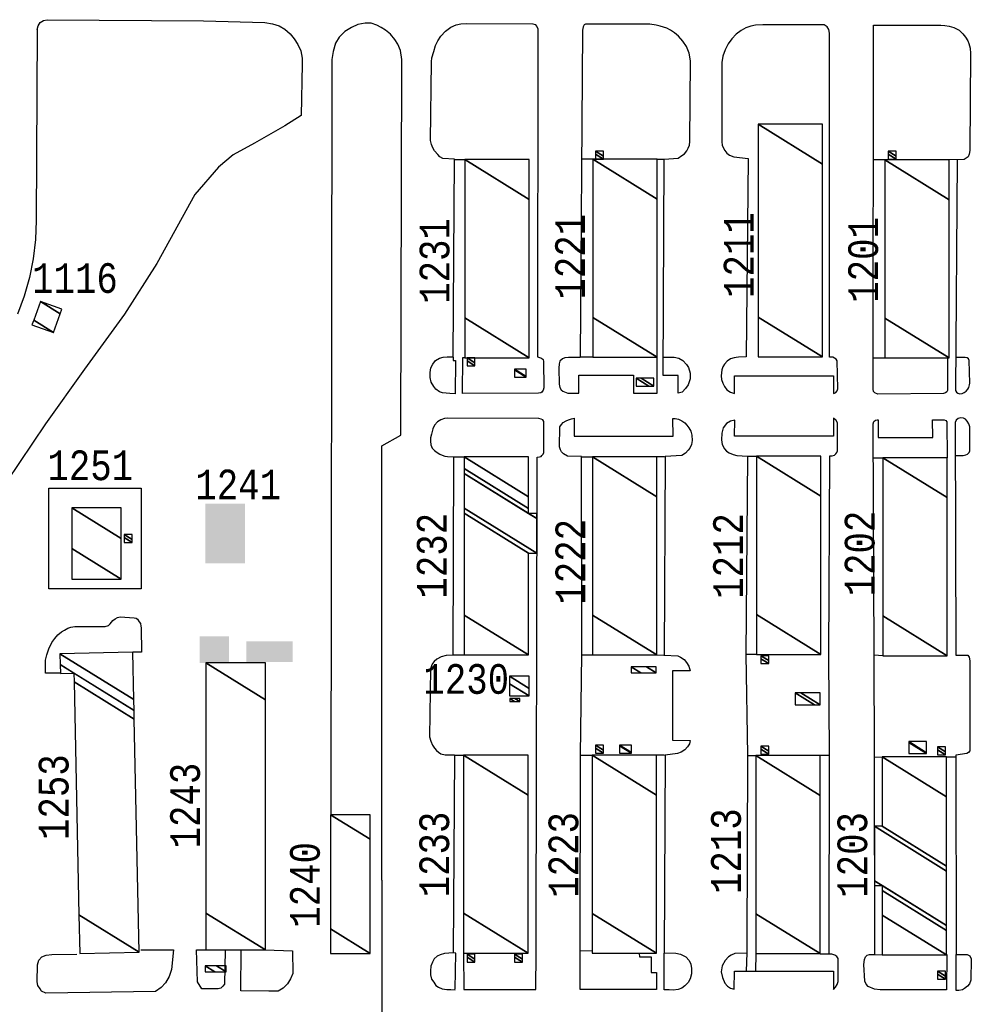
# Model space of a CAD drawing. Extents: x -0.5 to 41.9, y -0.5 to 29.8.
# Tile 11 of 128: x 4.639 to 5.178, y 8.083 to 8.642. Entities that reach past the tile are written whole.
import ezdxf
from ezdxf.enums import TextEntityAlignment as Align

# ---------------------------------------------------------------- set-up
doc = ezdxf.new("R2010")
doc.units = 0
doc.header["$MEASUREMENT"] = 0
for name, color, linetype in [('11', 2, 'CONTINUOUS'), ('21', 5, 'CONTINUOUS'), ('23', 1, 'CONTINUOUS')]:
    doc.layers.add(name, color=color, linetype=linetype)
doc.styles.add('MONOTXT', font='MONOTXT', dxfattribs={"height": 0.2})

msp = doc.modelspace()

# ---------------------------------------------------------------- linework, layer by layer
at = {"layer": '11'}
for p, q in [((4.65424, 8.64165), (4.74292, 8.64106)), ((4.89105, 8.5622), (4.88528, 8.56212)), ((4.96358, 8.56252), (4.95732, 8.56252)), ((5.00012, 8.56252), (5.00403, 8.5626)), ((5.12928, 8.56215), (5.12272, 8.56215)), ((4.88985, 8.45019), (4.89105, 8.45019)), ((4.96358, 8.45024), (4.95662, 8.45024)), ((5.12928, 8.44982), (5.12272, 8.44982)), ((4.88472, 8.39371), (4.89065, 8.39379)), ((4.95724, 8.39378), (4.96342, 8.39378)), ((5.00434, 8.39378), (4.99988, 8.39378)), ((5.0565, 8.39399), (5.05139, 8.39399)), ((5.12265, 8.39321), (5.12804, 8.39321)), ((4.88432, 8.28153), (4.89065, 8.28153)), ((4.95724, 8.28149), (4.96342, 8.28149)), ((4.99988, 8.28149), (5.00387, 8.28141)), ((5.0565, 8.28178), (5.05048, 8.28178)), ((5.12812, 8.28096), (5.12323, 8.28125)), ((4.8852, 8.22473), (4.89041, 8.22465)), ((4.95654, 8.22457), (4.96327, 8.22457)), ((5.00426, 8.22457), (4.9998, 8.22457)), ((5.05132, 8.22442), (5.05604, 8.22442)), ((5.09783, 8.22442), (5.09249, 8.22442)), ((5.12337, 8.22355), (5.12775, 8.22362)), ((5.16429, 8.2237), (5.16954, 8.2237)), ((4.96326, 8.11374), (4.95623, 8.11352)), ((5.05072, 8.10217), (5.05107, 8.11254)), ((5.05601, 8.11209), (5.05591, 8.10229)), ((5.09247, 8.11201), (5.09748, 8.11193)), ((5.12368, 8.11171), (5.12772, 8.11148))]:
    msp.add_line(p, q, dxfattribs=at)
for points in [[(4.74292, 8.64106), (4.77762, 8.64), (4.78192, 8.63931), (4.78581, 8.63814), (4.78898, 8.63632), (4.79209, 8.6336), (4.79432, 8.63079), (4.79644, 8.62751), (4.79798, 8.62396), (4.79885, 8.61976), (4.79882, 8.61641), (4.79832, 8.58731), (4.789, 8.5815), (4.77171, 8.57167), (4.75973, 8.56497), (4.75135, 8.55801), (4.73799, 8.54263), (4.71631, 8.50344), (4.69807, 8.47471), (4.67545, 8.44343), (4.65327, 8.4126), (4.6312, 8.3797)], [(4.64859, 8.63607), (4.64903, 8.63822), (4.65026, 8.64004), (4.65209, 8.64124), (4.65424, 8.64165)], [(4.84402, 8.15369), (4.84391, 8.40008), (4.85473, 8.40609), (4.85524, 8.61899), (4.85452, 8.62426), (4.85305, 8.62783), (4.85143, 8.63051), (4.84881, 8.6334), (4.84614, 8.63572), (4.84368, 8.63715), (4.8411, 8.63857), (4.83795, 8.63966), (4.83453, 8.63968), (4.83045, 8.63889), (4.82679, 8.63725), (4.82301, 8.6349), (4.81977, 8.63184), (4.81776, 8.62842), (4.81638, 8.62369), (4.81566, 8.61906), (4.81555, 8.6129), (4.81512, 8.19067)], [(4.88448, 8.45035), (4.8844, 8.44851), (4.88577, 8.44848), (4.8856, 8.42957), (4.88255, 8.42965), (4.88054, 8.42981), (4.8783, 8.43013), (4.87677, 8.43061), (4.87469, 8.43214), (4.87345, 8.43372), (4.87204, 8.43614), (4.87145, 8.43869), (4.87148, 8.44153), (4.8718, 8.44417), (4.87287, 8.44631), (4.87445, 8.44835), (4.87663, 8.44969), (4.87881, 8.45029), (4.88098, 8.45045), (4.88448, 8.45041), (4.88528, 8.5625), (4.87858, 8.56298), (4.87693, 8.56397), (4.87571, 8.56524), (4.87387, 8.56731), (4.87293, 8.56895), (4.87223, 8.57081), (4.8716, 8.57313), (4.87207, 8.61773), (4.87242, 8.61996), (4.87342, 8.62369), (4.87447, 8.62693), (4.87575, 8.62966), (4.87736, 8.63236), (4.88002, 8.63517), (4.88317, 8.63736), (4.88622, 8.6387), (4.88877, 8.63931), (4.89191, 8.63948), (4.92966, 8.63935), (4.93092, 8.63884), (4.93189, 8.63779), (4.93251, 8.63647), (4.9322, 8.45047), (4.93349, 8.45019), (4.93462, 8.44979), (4.9355, 8.44891), (4.93573, 8.4479), (4.93592, 8.43298), (4.93555, 8.43153), (4.93481, 8.43053), (4.93412, 8.43014), (4.93277, 8.42994), (4.88977, 8.42963), (4.88984, 8.4501)], [(5.00366, 8.4504), (5.00973, 8.45031), (5.01236, 8.44969), (5.01469, 8.44847), (5.01685, 8.4461), (5.01784, 8.44438), (5.01886, 8.44125), (5.0188, 8.43794), (5.01773, 8.43471), (5.01615, 8.43259), (5.01425, 8.43054), (5.01208, 8.42991), (5.01208, 8.43984), (5.00356, 8.43985), (5.00402, 8.56256), (5.01201, 8.56323), (5.01416, 8.5646), (5.01566, 8.56567), (5.01697, 8.56732), (5.01778, 8.56876), (5.01853, 8.57047), (5.01867, 8.57254), (5.01903, 8.61829), (5.01821, 8.62273), (5.01669, 8.62641), (5.01472, 8.62944), (5.01228, 8.63223), (5.00991, 8.63419), (5.00768, 8.63577), (5.00558, 8.63682), (5.00373, 8.63751), (5.0019, 8.63796), (4.99948, 8.63857), (4.99599, 8.63909), (4.95953, 8.63919), (4.95867, 8.63866), (4.95823, 8.63759), (4.95787, 8.63575), (4.9565, 8.4502), (4.94981, 8.45016), (4.94777, 8.44992), (4.94652, 8.44938), (4.945, 8.44804), (4.94449, 8.44655), (4.94429, 8.44403), (4.94446, 8.43491), (4.94494, 8.43309), (4.9457, 8.43174), (4.94659, 8.43109), (4.94755, 8.43057), (4.94843, 8.43025), (4.94954, 8.42989), (4.95577, 8.42997), (4.95577, 8.44007), (4.98665, 8.44007), (4.98672, 8.42991), (5.00019, 8.42995), (5.00004, 8.45016)], [(5.1002, 8.42964), (5.1006, 8.42983), (5.10144, 8.43033), (5.10218, 8.4313), (5.10253, 8.4323), (5.10221, 8.4482), (5.10155, 8.44914), (5.10077, 8.44973), (5.09975, 8.45025), (5.09794, 8.45033), (5.09784, 8.63409), (5.09749, 8.63611), (5.09645, 8.63767), (5.09477, 8.6387), (5.05999, 8.63883), (5.05598, 8.63857), (5.05328, 8.63805), (5.05039, 8.63709), (5.04778, 8.63557), (5.045, 8.6335), (5.04245, 8.63083), (5.04048, 8.62803), (5.03873, 8.62462), (5.0374, 8.62092), (5.03685, 8.61738), (5.03687, 8.57237), (5.03706, 8.5706), (5.03754, 8.56914), (5.03843, 8.56746), (5.03957, 8.56593), (5.04122, 8.56478), (5.04365, 8.56395), (5.05178, 8.56295), (5.05068, 8.45048), (5.04633, 8.45036), (5.04498, 8.4502), (5.04379, 8.44994), (5.0418, 8.44929), (5.0399, 8.448), (5.03828, 8.44627), (5.03735, 8.4448), (5.03675, 8.44312), (5.03641, 8.43974), (5.03668, 8.43762), (5.03729, 8.43552), (5.03835, 8.4336), (5.03959, 8.43183), (5.04163, 8.43044), (5.04406, 8.42964), (5.04406, 8.43975), (5.1002, 8.43975), (5.1002, 8.42964)], [(5.1648, 8.44982), (5.1648, 8.43147), (5.16446, 8.4307), (5.16365, 8.43009), (5.16256, 8.42977), (5.12523, 8.42936), (5.12358, 8.43007), (5.12289, 8.43092), (5.12266, 8.43213), (5.12283, 8.63857), (5.13084, 8.63857), (5.16106, 8.63848), (5.16329, 8.6384), (5.16575, 8.63792), (5.16834, 8.63715), (5.17134, 8.63569), (5.17353, 8.63367), (5.17492, 8.6318), (5.17621, 8.62973), (5.17691, 8.62808), (5.17758, 8.6256), (5.17787, 8.62255), (5.17748, 8.56751), (5.17714, 8.56545), (5.17641, 8.56399), (5.17531, 8.56306), (5.17414, 8.56229), (5.16581, 8.56214)], [(4.64859, 8.63607), (4.64795, 8.52789), (4.64752, 8.51697), (4.64624, 8.50611), (4.6441, 8.49539), (4.64113, 8.48486), (4.63735, 8.47461)], [(5.17023, 8.56218), (5.16934, 8.4315), (5.16986, 8.43047), (5.17061, 8.42982), (5.17169, 8.42955), (5.17304, 8.42966), (5.17418, 8.4303), (5.17526, 8.43108), (5.17628, 8.4321), (5.17695, 8.43317), (5.17726, 8.43458), (5.17739, 8.43564), (5.177, 8.44841), (5.17661, 8.44936), (5.17599, 8.44987), (5.17483, 8.45012), (5.16945, 8.45012)], [(4.8903, 8.11225), (4.89048, 8.09176), (4.93139, 8.09172), (4.93151, 8.11267), (4.93168, 8.22484), (4.93196, 8.28122), (4.93213, 8.39356), (4.93334, 8.39374), (4.93434, 8.39406), (4.93478, 8.39454), (4.93554, 8.39538), (4.93594, 8.39629), (4.93578, 8.41391), (4.93523, 8.4147), (4.93441, 8.41518), (4.93296, 8.41544), (4.88099, 8.41563), (4.87947, 8.41544), (4.87748, 8.41477), (4.87549, 8.4136), (4.87381, 8.41176), (4.87284, 8.40967), (4.87212, 8.40661), (4.87164, 8.40464), (4.87153, 8.40268), (4.87175, 8.40062), (4.87251, 8.39877), (4.87382, 8.39745), (4.87534, 8.39624), (4.8768, 8.39522), (4.87824, 8.39468), (4.8797, 8.39425), (4.88126, 8.39396), (4.88469, 8.39371), (4.88433, 8.28136), (4.88046, 8.28116), (4.87758, 8.28041), (4.87515, 8.27909), (4.87375, 8.27781), (4.87269, 8.27665), (4.87213, 8.2753), (4.87164, 8.27358), (4.87109, 8.23503), (4.87175, 8.23264), (4.87268, 8.23034), (4.87384, 8.22868), (4.87504, 8.22734), (4.87615, 8.22628), (4.87751, 8.22536), (4.87982, 8.22489), (4.88518, 8.22483), (4.8844, 8.1126), (4.87951, 8.11222), (4.8771, 8.11148), (4.87536, 8.11065), (4.87375, 8.10912), (4.87269, 8.10729), (4.87172, 8.10492), (4.8715, 8.10237), (4.87162, 8.1001), (4.87222, 8.09763), (4.87338, 8.09593), (4.87458, 8.09405), (4.87605, 8.09304), (4.87825, 8.09213), (4.88079, 8.09182), (4.88319, 8.09175), (4.88549, 8.09167)], [(4.98997, 8.11225), (4.99009, 8.11031), (4.99674, 8.11032), (4.99673, 8.10144), (4.9998, 8.10139), (4.99967, 8.09177), (4.95651, 8.09184), (4.95643, 8.1136), (4.95672, 8.22476), (4.95742, 8.28167), (4.95724, 8.39393), (4.94919, 8.39421), (4.94705, 8.39547), (4.9459, 8.39667), (4.94522, 8.39779), (4.94479, 8.39943), (4.945, 8.41081), (4.94579, 8.4122), (4.94682, 8.41322), (4.94843, 8.41428), (4.9498, 8.41481), (4.95155, 8.4153), (4.95301, 8.41565), (4.95301, 8.40554), (5.00915, 8.40554), (5.00909, 8.41556), (5.0103, 8.41559), (5.01226, 8.41513), (5.01414, 8.41427), (5.01584, 8.413), (5.01691, 8.4118), (5.01805, 8.41027), (5.01915, 8.40831), (5.01985, 8.40602), (5.01994, 8.40304), (5.01965, 8.40073), (5.01866, 8.39869), (5.01772, 8.39758), (5.01619, 8.39591), (5.01402, 8.39464), (5.00461, 8.394), (5.00413, 8.28143), (5.01188, 8.28089), (5.01342, 8.28024), (5.01539, 8.27885), (5.01685, 8.27721), (5.01804, 8.27508), (5.01892, 8.27247), (5.00882, 8.27247), (5.00882, 8.23317), (5.01885, 8.23304), (5.0184, 8.23102), (5.01741, 8.22941), (5.01586, 8.22772), (5.01375, 8.22631), (5.01163, 8.22551), (5.0046, 8.22472), (5.00417, 8.11254), (5.01066, 8.11235), (5.01329, 8.11189), (5.01637, 8.11036), (5.01824, 8.10829), (5.01921, 8.10606), (5.01966, 8.10363), (5.01967, 8.10072), (5.01882, 8.09781), (5.01777, 8.09567), (5.0159, 8.09378), (5.01403, 8.09252), (5.01204, 8.09179), (5.00916, 8.09141), (5.00687, 8.0915), (5.00401, 8.09154), (5.00416, 8.11241)], [(5.04383, 8.09196), (5.04391, 8.10212), (5.10005, 8.10212), (5.10011, 8.09184), (5.1012, 8.09305), (5.1022, 8.09468), (5.10277, 8.09622), (5.10285, 8.1093), (5.10204, 8.11051), (5.10085, 8.11133), (5.09921, 8.11181), (5.09767, 8.11185), (5.09782, 8.2251), (5.09751, 8.28141), (5.09795, 8.39434), (5.09943, 8.39445), (5.10063, 8.39479), (5.10153, 8.39543), (5.10201, 8.39616), (5.10233, 8.39727), (5.10238, 8.41311), (5.10172, 8.41444), (5.1002, 8.41565), (5.1002, 8.40554), (5.04406, 8.40554), (5.04414, 8.41467), (5.04162, 8.41411), (5.0394, 8.41266), (5.03764, 8.41024), (5.03675, 8.40722), (5.03667, 8.40344), (5.03703, 8.40073), (5.03822, 8.3983), (5.03947, 8.39693), (5.041, 8.39608), (5.04323, 8.39514), (5.04533, 8.39455), (5.05136, 8.3941), (5.05048, 8.28178), (5.0513, 8.22468), (5.051, 8.11676), (5.051, 8.11246), (5.04413, 8.11217), (5.04201, 8.11126), (5.04058, 8.11027), (5.03864, 8.10817), (5.037, 8.10513), (5.0364, 8.10179), (5.03719, 8.09867), (5.03845, 8.09545), (5.03992, 8.09363), (5.04164, 8.09257), (5.04383, 8.09196)], [(5.16433, 8.11156), (5.16426, 8.09167), (5.12649, 8.09153), (5.12329, 8.09197), (5.11972, 8.09344), (5.11858, 8.09484), (5.11792, 8.09646), (5.11724, 8.10602), (5.11761, 8.1087), (5.1183, 8.11038), (5.11912, 8.11133), (5.12061, 8.11163), (5.12364, 8.1117), (5.12328, 8.22408), (5.12326, 8.28127), (5.12259, 8.41259), (5.12308, 8.41386), (5.12396, 8.41459), (5.1249, 8.41482), (5.1255, 8.41485), (5.1255, 8.40474), (5.15638, 8.40474), (5.15632, 8.41485), (5.1629, 8.41481), (5.16378, 8.41444), (5.16446, 8.41357), (5.16458, 8.39329)], [(5.16925, 8.39453), (5.17363, 8.39453), (5.17508, 8.39489), (5.17603, 8.3954), (5.177, 8.39623), (5.17746, 8.39711), (5.17752, 8.41073), (5.17684, 8.41256), (5.17592, 8.41403), (5.17502, 8.41524), (5.17393, 8.41574), (5.17221, 8.41584), (5.17088, 8.41553), (5.16969, 8.41466), (5.16914, 8.4132), (5.16947, 8.2814), (5.17563, 8.28139), (5.17632, 8.28132), (5.17712, 8.28017), (5.1775, 8.27817), (5.17737, 8.22704), (5.17666, 8.22615), (5.17564, 8.22555), (5.16953, 8.22472), (5.16967, 8.11166), (5.17593, 8.11156), (5.17743, 8.1108), (5.17827, 8.10913), (5.17803, 8.09705), (5.17729, 8.09495), (5.17608, 8.09363), (5.17449, 8.09238), (5.17324, 8.09159), (5.17122, 8.09129), (5.16962, 8.09124), (5.16964, 8.11163)], [(4.6552, 8.37612), (4.70742, 8.37612), (4.70742, 8.31886), (4.6552, 8.31886), (4.6552, 8.37612)], [(4.66166, 8.27109), (4.65318, 8.2712), (4.65326, 8.27854), (4.65393, 8.28153), (4.65522, 8.28491), (4.6569, 8.28845), (4.65852, 8.29074), (4.6602, 8.29282), (4.66234, 8.29466), (4.66405, 8.29557), (4.66597, 8.29665), (4.66765, 8.29723), (4.66981, 8.29752), (4.68705, 8.29767), (4.68902, 8.29812), (4.68999, 8.29903), (4.69147, 8.30104), (4.69276, 8.30203), (4.69414, 8.30278), (4.69568, 8.30305), (4.70355, 8.3026), (4.70464, 8.30232), (4.70551, 8.30167), (4.70636, 8.30021), (4.70714, 8.29928), (4.70738, 8.29785), (4.70751, 8.29681), (4.70776, 8.28312), (4.70283, 8.28301)], [(4.84402, 8.15369), (4.84375, 7.77693)], [(4.70728, 8.11433), (4.7259, 8.11433), (4.72462, 8.1031), (4.72336, 8.09907), (4.72136, 8.09549), (4.71881, 8.093), (4.71568, 8.09062), (4.65349, 8.08972), (4.65097, 8.09084), (4.65014, 8.09221), (4.6489, 8.09401), (4.64857, 8.09615), (4.64875, 8.10581), (4.64957, 8.10845), (4.65116, 8.11026), (4.65368, 8.11116), (4.65693, 8.11163), (4.671, 8.11182)], [(4.75509, 8.11404), (4.75471, 8.09475), (4.75388, 8.09358), (4.75272, 8.09259), (4.75125, 8.09221), (4.742, 8.0921), (4.73948, 8.09614), (4.73898, 8.11433), (4.74451, 8.11433)], [(4.77792, 8.11419), (4.79335, 8.11379), (4.7935, 8.10087), (4.79227, 8.09773), (4.79058, 8.09494), (4.7881, 8.09257), (4.78518, 8.09092), (4.77997, 8.09087), (4.76399, 8.09099), (4.76414, 8.11412)], [(4.88561, 8.09204), (4.88586, 8.11239), (4.88444, 8.11254)]]:
    msp.add_lwpolyline(points, dxfattribs=at)
at = {"layer": '21'}
for points in [[(4.74385, 8.33333), (4.76631, 8.33333), (4.74385, 8.36718), (4.76631, 8.36718)], [(4.7573, 8.29198), (4.74062, 8.29198), (4.7573, 8.27699), (4.74062, 8.27699)], [(4.79351, 8.28912), (4.76712, 8.28912), (4.79351, 8.27744), (4.76712, 8.27744)]]:
    msp.add_solid(points, dxfattribs=at)

# ---------------------------------------------------------------- texts
at = {"layer": '23', "style": 'MONOTXT', "width": 0.833333}
for s, p in [('1221', (4.95061, 8.50726)), ('1211', (5.04622, 8.50819)), ('1201', (5.11695, 8.50544)), ('1231', (4.87388, 8.50485)), ('1232', (4.87232, 8.33771)), ('1212', (5.0402, 8.33757)), ('1202', (5.11495, 8.33897)), ('1222', (4.95077, 8.33427)), ('1253', (4.65788, 8.20084)), ('1243', (4.7324, 8.19606)), ('1213', (5.03915, 8.17021)), ('1233', (4.87372, 8.16833)), ('1223', (4.94695, 8.16808)), ('1203', (5.11079, 8.16808)), ('1240', (4.80037, 8.15108))]:
    msp.add_text(s, height=0.016843, rotation=90, dxfattribs=at).set_placement(p, align=Align.MIDDLE)
for s, p in [('1116', (4.66997, 8.49518)), ('1251', (4.67865, 8.38901)), ('1241', (4.76252, 8.37824)), ('1230', (4.89186, 8.26785))]:
    msp.add_text(s, height=0.016843, dxfattribs=at).set_placement(p, align=Align.MIDDLE)

# ---------------------------------------------------------------- meshes
at = {"layer": '21'}
mesh = msp.add_polyface(dxfattribs=at)
corners = [(5.05738, 8.45042), (5.09387, 8.45042), (5.05738, 8.47305), (5.09387, 8.55973), (5.05738, 8.58236), (5.09387, 8.58236), (5.09387, 8.58236)]
mesh.append_faces([[corners[k] for k in face] for face in [(0, 0, 1, 2), (2, 1, 3, 4), (4, 3, 6, 5)]], dxfattribs={"vtx0": -1, "vtx2": -1})
mesh = msp.add_polyface(dxfattribs=at)
corners = [(4.96515, 8.56254), (4.96965, 8.56254), (4.96515, 8.56532), (4.96515, 8.56703), (4.96965, 8.56424), (4.96515, 8.56703), (4.96965, 8.56703)]
mesh.append_faces([[corners[k] for k in face] for face in [(0, 0, 1, 2), (2, 1, 4, 5), (3, 4, 6, 6)]], dxfattribs={"vtx0": -1, "vtx2": -1})
mesh = msp.add_polyface(dxfattribs=at)
corners = [(5.13115, 8.56254), (5.13564, 8.56254), (5.13115, 8.56533), (5.13115, 8.56703), (5.13564, 8.56425), (5.13115, 8.56703), (5.13564, 8.56703)]
mesh.append_faces([[corners[k] for k in face] for face in [(0, 0, 1, 2), (2, 1, 4, 5), (3, 4, 6, 6)]], dxfattribs={"vtx0": -1, "vtx2": -1})
mesh = msp.add_polyface(dxfattribs=at)
corners = [(4.89105, 8.45001), (4.92754, 8.45001), (4.89105, 8.47264), (4.92754, 8.53967), (4.89105, 8.5623), (4.92754, 8.5623), (4.92754, 8.5623)]
mesh.append_faces([[corners[k] for k in face] for face in [(0, 0, 1, 2), (2, 1, 3, 4), (4, 3, 6, 5)]], dxfattribs={"vtx0": -1, "vtx2": -1})
mesh = msp.add_polyface(dxfattribs=at)
corners = [(4.96362, 8.45022), (5.00011, 8.45022), (4.96362, 8.47285), (5.00011, 8.53988), (4.96362, 8.56251), (5.00011, 8.56251), (5.00011, 8.56251)]
mesh.append_faces([[corners[k] for k in face] for face in [(0, 0, 1, 2), (2, 1, 3, 4), (4, 3, 6, 5)]], dxfattribs={"vtx0": -1, "vtx2": -1})
mesh = msp.add_polyface(dxfattribs=at)
corners = [(5.12931, 8.44984), (5.1658, 8.44984), (5.12931, 8.47246), (5.1658, 8.5395), (5.12931, 8.56212), (5.1658, 8.56212), (5.1658, 8.56212)]
mesh.append_faces([[corners[k] for k in face] for face in [(0, 0, 1, 2), (2, 1, 3, 4), (4, 3, 6, 5)]], dxfattribs={"vtx0": -1, "vtx2": -1})
mesh = msp.add_polyface(dxfattribs=at)
corners = [(4.6456, 8.46858), (4.6456, 8.46858), (4.64655, 8.47125), (4.65788, 8.46423), (4.65034, 8.48191), (4.66165, 8.4749), (4.66259, 8.47756)]
mesh.append_faces([[corners[k] for k in face] for face in [(0, 1, 3, 2), (2, 3, 5, 4), (4, 5, 6, 6)]], dxfattribs={"vtx0": -1, "vtx2": -1})
mesh = msp.add_polyface(dxfattribs=at)
corners = [(4.89232, 8.44539), (4.89681, 8.44539), (4.89232, 8.44818), (4.89232, 8.44989), (4.89681, 8.4471), (4.89232, 8.44989), (4.89681, 8.44989)]
mesh.append_faces([[corners[k] for k in face] for face in [(0, 0, 1, 2), (2, 1, 4, 5), (3, 4, 6, 6)]], dxfattribs={"vtx0": -1, "vtx2": -1})
mesh = msp.add_polyface(dxfattribs=at)
corners = [(4.91918, 8.43899), (4.92591, 8.43899), (4.91918, 8.44316), (4.91918, 8.44348), (4.92591, 8.4393), (4.91918, 8.44348), (4.92591, 8.44348)]
mesh.append_faces([[corners[k] for k in face] for face in [(0, 0, 1, 2), (2, 1, 4, 5), (3, 4, 6, 6)]], dxfattribs={"vtx0": -1, "vtx2": -1})
mesh = msp.add_polyface(dxfattribs=at)
corners = [(4.9882, 8.43393), (4.99545, 8.43393), (4.9882, 8.43842), (4.99831, 8.43393), (4.99107, 8.43842), (4.99831, 8.43842), (4.99831, 8.43842)]
mesh.append_faces([[corners[k] for k in face] for face in [(0, 0, 1, 2), (2, 1, 3, 4), (4, 3, 6, 5)]], dxfattribs={"vtx0": -1, "vtx2": -1})
mesh = msp.add_polyface(dxfattribs=at)
corners = [(4.89067, 8.28148), (4.92716, 8.28148), (4.89067, 8.30411), (4.92716, 8.33921), (4.89067, 8.36184), (4.93187, 8.33921), (4.89067, 8.36476), (4.92716, 8.36167), (4.93187, 8.35875), (4.89067, 8.3843), (4.92716, 8.36459), (4.93187, 8.36167), (4.89067, 8.38722), (4.92716, 8.37114), (4.89067, 8.39377), (4.92716, 8.39377), (4.92716, 8.39377)]
mesh.append_faces([[corners[k] for k in face] for face in [(0, 0, 1, 2), (2, 1, 3, 4), (4, 3, 5, 6), (6, 5, 8, 9), (9, 7, 10, 12), (7, 8, 11, 11), (12, 10, 13, 14), (14, 13, 16, 15)]], dxfattribs={"vtx0": -1, "vtx2": -1})
mesh = msp.add_polyface(dxfattribs=at)
corners = [(4.96341, 8.28148), (4.9999, 8.28148), (4.96341, 8.30411), (4.9999, 8.37114), (4.96341, 8.39377), (4.9999, 8.39377), (4.9999, 8.39377)]
mesh.append_faces([[corners[k] for k in face] for face in [(0, 0, 1, 2), (2, 1, 3, 4), (4, 3, 6, 5)]], dxfattribs={"vtx0": -1, "vtx2": -1})
mesh = msp.add_polyface(dxfattribs=at)
corners = [(5.05653, 8.28181), (5.09302, 8.28181), (5.05653, 8.30444), (5.09302, 8.37147), (5.05653, 8.3941), (5.09302, 8.3941), (5.09302, 8.3941)]
mesh.append_faces([[corners[k] for k in face] for face in [(0, 0, 1, 2), (2, 1, 3, 4), (4, 3, 6, 5)]], dxfattribs={"vtx0": -1, "vtx2": -1})
mesh = msp.add_polyface(dxfattribs=at)
corners = [(5.12808, 8.28099), (5.16457, 8.28099), (5.12808, 8.30362), (5.16457, 8.37065), (5.12808, 8.39328), (5.16457, 8.39328), (5.16457, 8.39328)]
mesh.append_faces([[corners[k] for k in face] for face in [(0, 0, 1, 2), (2, 1, 3, 4), (4, 3, 6, 5)]], dxfattribs={"vtx0": -1, "vtx2": -1})
mesh = msp.add_polyface(dxfattribs=at)
corners = [(4.66812, 8.32447), (4.69619, 8.32447), (4.66812, 8.34187), (4.66812, 8.36489), (4.69619, 8.34749), (4.66812, 8.36489), (4.69619, 8.36489)]
mesh.append_faces([[corners[k] for k in face] for face in [(0, 0, 1, 2), (2, 1, 4, 5), (3, 4, 6, 6)]], dxfattribs={"vtx0": -1, "vtx2": -1})
mesh = msp.add_polyface(dxfattribs=at)
corners = [(4.69787, 8.34524), (4.70236, 8.34524), (4.69787, 8.34803), (4.69787, 8.34973), (4.70236, 8.34695), (4.69787, 8.34973), (4.70236, 8.34973)]
mesh.append_faces([[corners[k] for k in face] for face in [(0, 0, 1, 2), (2, 1, 4, 5), (3, 4, 6, 6)]], dxfattribs={"vtx0": -1, "vtx2": -1})
mesh = msp.add_polyface(dxfattribs=at)
corners = [(4.67269, 8.11226), (4.70634, 8.11296), (4.67224, 8.13411), (4.70359, 8.245), (4.6695, 8.26614), (4.66167, 8.27099), (4.70349, 8.25001), (4.66939, 8.27115), (4.66156, 8.276), (4.70336, 8.25615), (4.66143, 8.28215), (4.7028, 8.28301), (4.7028, 8.28301)]
mesh.append_faces([[corners[k] for k in face] for face in [(0, 0, 1, 2), (2, 1, 3, 4), (5, 5, 7, 8), (4, 3, 6, 7), (8, 6, 9, 10), (10, 9, 12, 11)]], dxfattribs={"vtx0": -1, "vtx2": -1})
mesh = msp.add_polyface(dxfattribs=at)
corners = [(5.05893, 8.27655), (5.06342, 8.27655), (5.05893, 8.27933), (5.05893, 8.28104), (5.06342, 8.27825), (5.05893, 8.28104), (5.06342, 8.28104)]
mesh.append_faces([[corners[k] for k in face] for face in [(0, 0, 1, 2), (2, 1, 4, 5), (3, 4, 6, 6)]], dxfattribs={"vtx0": -1, "vtx2": -1})
mesh = msp.add_polyface(dxfattribs=at)
corners = [(4.74427, 8.11418), (4.77796, 8.11418), (4.74427, 8.13506), (4.77796, 8.2561), (4.74427, 8.27699), (4.77796, 8.27699), (4.77796, 8.27699)]
mesh.append_faces([[corners[k] for k in face] for face in [(0, 0, 1, 2), (2, 1, 3, 4), (4, 3, 6, 5)]], dxfattribs={"vtx0": -1, "vtx2": -1})
mesh = msp.add_polyface(dxfattribs=at)
corners = [(4.98544, 8.27136), (4.99087, 8.27136), (4.98544, 8.27473), (4.99948, 8.27136), (4.99404, 8.27473), (4.99948, 8.27473), (4.99948, 8.27473)]
mesh.append_faces([[corners[k] for k in face] for face in [(0, 0, 1, 2), (2, 1, 3, 4), (4, 3, 6, 5)]], dxfattribs={"vtx0": -1, "vtx2": -1})
mesh = msp.add_polyface(dxfattribs=at)
corners = [(4.9163, 8.25822), (4.92753, 8.25822), (4.9163, 8.26518), (4.9163, 8.26945), (4.92753, 8.26249), (4.9163, 8.26945), (4.92753, 8.26945)]
mesh.append_faces([[corners[k] for k in face] for face in [(0, 0, 1, 2), (2, 1, 4, 5), (3, 4, 6, 6)]], dxfattribs={"vtx0": -1, "vtx2": -1})
mesh = msp.add_polyface(dxfattribs=at)
corners = [(5.07844, 8.25322), (5.0893, 8.25322), (5.07844, 8.25996), (5.09247, 8.25322), (5.08161, 8.25996), (5.09247, 8.25996), (5.09247, 8.25996)]
mesh.append_faces([[corners[k] for k in face] for face in [(0, 0, 1, 2), (2, 1, 3, 4), (4, 3, 6, 5)]], dxfattribs={"vtx0": -1, "vtx2": -1})
mesh = msp.add_polyface(dxfattribs=at)
corners = [(4.91655, 8.25508), (4.91655, 8.25677), (4.91926, 8.25508), (4.91655, 8.25677), (4.91945, 8.25677), (4.92216, 8.25508), (4.92216, 8.25677)]
mesh.append_faces([[corners[k] for k in face] for face in [(0, 0, 2, 3), (1, 2, 5, 4), (4, 5, 6, 6)]], dxfattribs={"vtx0": -1, "vtx2": -1})
mesh = msp.add_polyface(dxfattribs=at)
corners = [(4.96515, 8.22576), (4.96965, 8.22576), (4.96515, 8.22854), (4.96515, 8.23025), (4.96965, 8.22746), (4.96515, 8.23025), (4.96965, 8.23025)]
mesh.append_faces([[corners[k] for k in face] for face in [(0, 0, 1, 2), (2, 1, 4, 5), (3, 4, 6, 6)]], dxfattribs={"vtx0": -1, "vtx2": -1})
mesh = msp.add_polyface(dxfattribs=at)
corners = [(4.97881, 8.22575), (4.98555, 8.22575), (4.97881, 8.22993), (4.97881, 8.23024), (4.98555, 8.22607), (4.97881, 8.23024), (4.98555, 8.23024)]
mesh.append_faces([[corners[k] for k in face] for face in [(0, 0, 1, 2), (2, 1, 4, 5), (3, 4, 6, 6)]], dxfattribs={"vtx0": -1, "vtx2": -1})
mesh = msp.add_polyface(dxfattribs=at)
corners = [(5.05893, 8.2253), (5.06342, 8.2253), (5.05893, 8.22808), (5.05893, 8.22979), (5.06342, 8.227), (5.05893, 8.22979), (5.06342, 8.22979)]
mesh.append_faces([[corners[k] for k in face] for face in [(0, 0, 1, 2), (2, 1, 4, 5), (3, 4, 6, 6)]], dxfattribs={"vtx0": -1, "vtx2": -1})
mesh = msp.add_polyface(dxfattribs=at)
corners = [(5.14276, 8.22556), (5.15287, 8.22556), (5.14276, 8.23183), (5.15287, 8.22604), (5.14276, 8.2323), (5.15287, 8.2323), (5.15287, 8.2323)]
mesh.append_faces([[corners[k] for k in face] for face in [(0, 0, 1, 2), (2, 1, 3, 4), (4, 3, 6, 5)]], dxfattribs={"vtx0": -1, "vtx2": -1})
mesh = msp.add_polyface(dxfattribs=at)
corners = [(5.15908, 8.22484), (5.16357, 8.22484), (5.15908, 8.22762), (5.15908, 8.22933), (5.16357, 8.22655), (5.15908, 8.22933), (5.16357, 8.22933)]
mesh.append_faces([[corners[k] for k in face] for face in [(0, 0, 1, 2), (2, 1, 4, 5), (3, 4, 6, 6)]], dxfattribs={"vtx0": -1, "vtx2": -1})
mesh = msp.add_polyface(dxfattribs=at)
corners = [(4.89038, 8.11235), (4.92688, 8.11235), (4.89038, 8.13498), (4.92688, 8.20201), (4.89038, 8.22464), (4.92688, 8.22464), (4.92688, 8.22464)]
mesh.append_faces([[corners[k] for k in face] for face in [(0, 0, 1, 2), (2, 1, 3, 4), (4, 3, 6, 5)]], dxfattribs={"vtx0": -1, "vtx2": -1})
mesh = msp.add_polyface(dxfattribs=at)
corners = [(4.9633, 8.1123), (4.99979, 8.1123), (4.9633, 8.13492), (4.99979, 8.20196), (4.9633, 8.22458), (4.99979, 8.22458), (4.99979, 8.22458)]
mesh.append_faces([[corners[k] for k in face] for face in [(0, 0, 1, 2), (2, 1, 3, 4), (4, 3, 6, 5)]], dxfattribs={"vtx0": -1, "vtx2": -1})
mesh = msp.add_polyface(dxfattribs=at)
corners = [(5.05601, 8.11212), (5.0925, 8.11212), (5.05601, 8.13475), (5.0925, 8.20178), (5.05601, 8.22441), (5.0925, 8.22441), (5.0925, 8.22441)]
mesh.append_faces([[corners[k] for k in face] for face in [(0, 0, 1, 2), (2, 1, 3, 4), (4, 3, 6, 5)]], dxfattribs={"vtx0": -1, "vtx2": -1})
mesh = msp.add_polyface(dxfattribs=at)
corners = [(5.1278, 8.11139), (5.16429, 8.11139), (5.1278, 8.13401), (5.16429, 8.12527), (5.1278, 8.1479), (5.1233, 8.15069), (5.16429, 8.12806), (5.1278, 8.15069), (5.1233, 8.15347), (5.16429, 8.15896), (5.1233, 8.18437), (5.16429, 8.16175), (5.1278, 8.18437), (5.16429, 8.20104), (5.1278, 8.22367), (5.16429, 8.22367), (5.16429, 8.22367)]
mesh.append_faces([[corners[k] for k in face] for face in [(0, 0, 1, 2), (2, 1, 3, 4), (5, 5, 7, 8), (4, 3, 6, 7), (8, 6, 9, 10), (10, 9, 11, 12), (12, 11, 13, 14), (14, 13, 16, 15)]], dxfattribs={"vtx0": -1, "vtx2": -1})
mesh = msp.add_polyface(dxfattribs=at)
corners = [(4.81491, 8.11225), (4.83737, 8.11225), (4.81491, 8.12617), (4.83737, 8.17692), (4.81491, 8.19085), (4.83737, 8.19085), (4.83737, 8.19085)]
mesh.append_faces([[corners[k] for k in face] for face in [(0, 0, 1, 2), (2, 1, 3, 4), (4, 3, 6, 5)]], dxfattribs={"vtx0": -1, "vtx2": -1})
mesh = msp.add_polyface(dxfattribs=at)
corners = [(4.89232, 8.10724), (4.89681, 8.10724), (4.89232, 8.11002), (4.89232, 8.11173), (4.89681, 8.10894), (4.89232, 8.11173), (4.89681, 8.11173)]
mesh.append_faces([[corners[k] for k in face] for face in [(0, 0, 1, 2), (2, 1, 4, 5), (3, 4, 6, 6)]], dxfattribs={"vtx0": -1, "vtx2": -1})
mesh = msp.add_polyface(dxfattribs=at)
corners = [(4.91918, 8.10724), (4.92367, 8.10724), (4.91918, 8.11002), (4.91918, 8.11173), (4.92367, 8.10894), (4.91918, 8.11173), (4.92367, 8.11173)]
mesh.append_faces([[corners[k] for k in face] for face in [(0, 0, 1, 2), (2, 1, 4, 5), (3, 4, 6, 6)]], dxfattribs={"vtx0": -1, "vtx2": -1})
mesh = msp.add_polyface(dxfattribs=at)
corners = [(4.74385, 8.10177), (4.74929, 8.10177), (4.74385, 8.10514), (4.75564, 8.10177), (4.75021, 8.10514), (4.75564, 8.10514), (4.75564, 8.10514)]
mesh.append_faces([[corners[k] for k in face] for face in [(0, 0, 1, 2), (2, 1, 3, 4), (4, 3, 6, 5)]], dxfattribs={"vtx0": -1, "vtx2": -1})
mesh = msp.add_polyface(dxfattribs=at)
corners = [(5.15908, 8.09763), (5.16358, 8.09763), (5.15908, 8.10041), (5.15908, 8.10212), (5.16358, 8.09933), (5.15908, 8.10212), (5.16358, 8.10212)]
mesh.append_faces([[corners[k] for k in face] for face in [(0, 0, 1, 2), (2, 1, 4, 5), (3, 4, 6, 6)]], dxfattribs={"vtx0": -1, "vtx2": -1})

doc.saveas('drawing.dxf')
